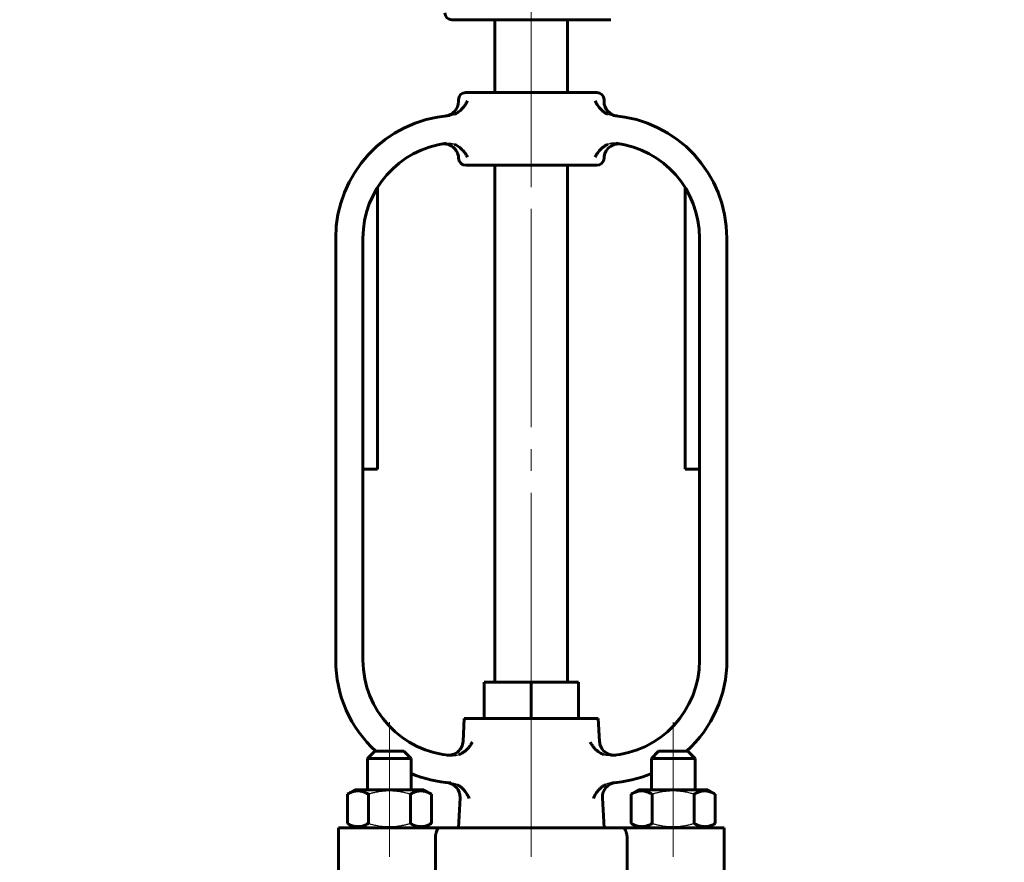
# Model space of a CAD drawing. Header units: millimetres. Extents: x 0 to 420, y 0 to 297.
# Tile 4 of 7: x 90 to 158, y 170 to 228. Entities that reach past the tile are written whole.
import ezdxf

# ---------------------------------------------------------------- set-up
doc = ezdxf.new("R2010")
doc.units = ezdxf.units.MM
for name, pattern in [('K5LT-1', [0]), ('K5LT_AXLED', [19.5, 15, -1.5, 1.5, -1.5]), ('K5LT_BASIC', [0]), ('K5LT_THIN', [0])]:
    doc.linetypes.add(name, pattern=pattern)
doc.layers.add('Системный слой', color=7, linetype='Continuous')
doc.layers.add('Системный слой (1)', color=251, linetype='Continuous', true_color=0x6c6c6c)
doc.styles.add('KDIMTEXTSTYLE', font='txt', dxfattribs={"width": 0.96, "oblique": 15, "height": 5})
doc.styles.add('KTEXTSTYLE', font='txt', dxfattribs={"width": 0.96, "height": 5})
doc.dimstyles.new('KDIMSTYLE (0.50)', dxfattribs={"dimtxt": 5, "dimasz": 1, "dimexe": 2, "dimexo": 0, "dimgap": 1, "dimtad": 1, "dimlfac": 2, "dimtxsty": 'KDIMTEXTSTYLE', "dimsah": 1, "dimcen": 0, "dimdle": 1, "dimadec": 0, "dimazin": 0, "dimtfac": 0.667, "dimtmove": 0, "dimatfit": 3, "dimfxl": 1, "dimtvp": 1, "dimtolj": 1, "dimtzin": 0, "dimarcsym": 0})

# ---------------------------------------------------------------- blocks, each defined once
blk = doc.blocks.new('U3')
at = {"layer": 'Системный слой (1)', "color": 150, "linetype": 'K5LT_BASIC', "lineweight": 60, "true_color": 0x0080ff}
for p, q in [((120.544, 178.385), (120.626, 179.958)), ((120.233, 172.458), (120.341, 174.51))]:
    blk.add_line(p, q, dxfattribs=at)
blk = doc.blocks.new('U4')
at = {"layer": 'Системный слой (1)', "color": 150, "linetype": 'K5LT_BASIC', "lineweight": 60, "true_color": 0x0080ff}
for p, q in [((129.922, 178.385), (129.84, 179.958)), ((130.233, 172.458), (130.125, 174.51))]:
    blk.add_line(p, q, dxfattribs=at)
blk = doc.blocks.new('U6')
at = {"layer": 'Системный слой (1)', "color": 150, "linetype": 'K5LT_BASIC', "lineweight": 60, "true_color": 0x0080ff}
for start, end in [(180, 227.79455), (247.34476, 266.43979)]:
    blk.add_arc((120.233, 183.958), 8.438, start, end, dxfattribs=at)
blk = doc.blocks.new('U7')
at = {"layer": 'Системный слой (1)', "color": 150, "linetype": 'K5LT_BASIC', "lineweight": 60, "true_color": 0x0080ff}
for start, end in [(312.20545, 0), (273.56021, 292.65524)]:
    blk.add_arc((130.233, 183.958), 8.438, start, end, dxfattribs=at)
blk = doc.blocks.new('D3')
at = {"layer": 'Системный слой (1)'}
for points in [[(68.467, 239.458), (67.809, 244.458), (67.151, 239.458), (67.809, 239.958)], [(67.809, 145.958), (68.467, 150.958), (67.809, 150.458), (67.151, 150.958)]]:
    blk.add_hatch(color=7, dxfattribs=at).paths.add_polyline_path(points)
at = {"layer": 'Системный слой (1)', "color": 7, "linetype": 'K5LT_THIN', "lineweight": 18}
for p, q in [((123.014, 244.458), (65.809, 244.458)), ((67.151, 239.458), (67.809, 244.458)), ((67.809, 244.458), (68.467, 239.458)), ((67.809, 244.458), (67.809, 145.958)), ((67.809, 239.958), (67.151, 239.458)), ((68.467, 239.458), (67.809, 239.958)), ((67.809, 145.958), (67.151, 150.958)), ((67.151, 150.958), (67.809, 150.458)), ((67.809, 150.458), (68.467, 150.958)), ((68.467, 150.958), (67.809, 145.958)), ((157.733, 145.958), (65.809, 145.958))]:
    blk.add_line(p, q, dxfattribs=at)
blk.add_wipeout([(66.809, 190.064), (59.427, 190.064), (59.427, 199.94), (66.809, 199.94)]).dxf.layer = 'Системный слой (1)'
at = {"layer": 'Системный слой (1)', "color": 7, "insert": (60.221, 190.064), "char_height": 5, "attachment_point": 1, "rotation": 90, "style": 'KTEXTSTYLE'}
blk.add_mtext('\\fArial|b0|c204|p34;\\H5.0;\\W1.000;\\Q15;\\fGOST Type AU|b0|i0|c204|p34;\\Q15;\\W0.960;197', dxfattribs=at)
blk = doc.blocks.new('KDIMARROW_01')
at = {"layer": 'Системный слой'}
blk.add_hatch(color=0, dxfattribs=at).paths.add_polyline_path([(0, 0), (-5, 0.658), (-4.5, 0), (-5, -0.658)])
at = {"layer": 'Системный слой', "color": 0, "linetype": 'K5LT_THIN', "lineweight": 18}
for p, q in [((-4.5, 0), (-5, 0.658)), ((-5, 0.658), (0, 0)), ((0, 0), (-5, -0.658)), ((-5, -0.658), (-4.5, 0))]:
    blk.add_line(p, q, dxfattribs=at)
at = {"layer": 'Системный слой (1)', "color": 0, "linetype": 'K5LT_THIN', "lineweight": 18}
blk.add_line((292.941, 145.958), (292.441, 145.958), dxfattribs=at)

msp = doc.modelspace()

# ---------------------------------------------------------------- linework, layer by layer
at = {"layer": 'Системный слой (1)', "color": 150, "linetype": 'K5LT_BASIC', "lineweight": 60, "true_color": 0x0080ff}
for p, q in [((119.7705, 227.9513), (130.6955, 227.9513)), ((122.733, 222.9513), (122.733, 227.9513)), ((127.733, 222.9513), (127.733, 227.9513)), ((120.733, 222.9513), (129.733, 222.9513)), ((120.233, 222.3357), (120.233, 222.4513)), ((130.233, 222.3357), (130.233, 222.4513)), ((120.7327, 217.9513), (120.8594, 217.9513)), ((120.8594, 217.9513), (129.6066, 217.9513)), ((122.733, 182.4575), (122.733, 217.9513)), ((127.733, 182.4575), (127.733, 217.9513)), ((129.6066, 217.9513), (129.7333, 217.9513)), ((114.6705, 216.4334), (114.6705, 197.0825)), ((135.7955, 216.4334), (135.7955, 197.0825)), ((111.7955, 212.9513), (111.7955, 183.9575)), ((113.6705, 212.9513), (113.6705, 183.9575)), ((136.7955, 183.9575), (136.7955, 212.9513)), ((138.6705, 183.9575), (138.6705, 212.9513)), ((114.6705, 197.0825), (113.6705, 197.0825)), ((136.7955, 197.0825), (135.7955, 197.0825)), ((121.9854, 182.4575), (125.233, 182.4575)), ((121.9854, 179.9575), (121.9854, 182.4575)), ((125.233, 179.9575), (125.233, 182.4575)), ((125.233, 182.4575), (128.4806, 182.4575)), ((128.4806, 179.9575), (128.4806, 182.4575)), ((120.6261, 179.9575), (129.8399, 179.9575)), ((113.983, 177.2075), (114.483, 177.7075)), ((114.483, 177.7075), (116.483, 177.7075)), ((116.983, 177.2075), (116.483, 177.7075)), ((133.483, 177.2075), (133.983, 177.7075)), ((133.983, 177.7075), (135.983, 177.7075)), ((136.483, 177.2075), (135.983, 177.7075)), ((113.983, 175.0575), (113.983, 177.2075)), ((113.983, 177.2075), (116.983, 177.2075)), ((116.983, 175.0575), (116.983, 177.2075)), ((133.483, 175.0575), (133.483, 177.2075)), ((133.483, 177.2075), (136.483, 177.2075)), ((136.483, 175.0575), (136.483, 177.2075)), ((112.5963, 174.7621), (113.108, 175.0575)), ((112.5963, 172.753), (112.5963, 174.7621)), ((117.858, 175.0575), (113.108, 175.0575)), ((114.0396, 172.753), (114.0396, 174.7621)), ((116.9264, 172.753), (116.9264, 174.7621)), ((118.3698, 174.7621), (117.858, 175.0575)), ((118.3698, 172.753), (118.3698, 174.7621)), ((132.0963, 174.7621), (132.608, 175.0575)), ((132.0963, 172.753), (132.0963, 174.7621)), ((137.358, 175.0575), (132.608, 175.0575)), ((133.5396, 172.753), (133.5396, 174.7621)), ((136.4264, 172.753), (136.4264, 174.7621)), ((137.8698, 174.7621), (137.358, 175.0575)), ((137.8698, 172.753), (137.8698, 174.7621)), ((113.108, 172.4575), (112.5963, 172.753)), ((117.858, 172.4575), (118.3698, 172.753)), ((132.608, 172.4575), (132.0963, 172.753)), ((137.358, 172.4575), (137.8698, 172.753)), ((111.983, 167.4575), (111.983, 172.4575)), ((111.983, 172.4575), (118.9017, 172.4575)), ((118.9017, 172.4575), (131.5643, 172.4575)), ((131.5643, 172.4575), (138.483, 172.4575)), ((138.483, 167.4575), (138.483, 172.4575)), ((118.6453, 167.4575), (118.6453, 171.7075)), ((131.8207, 167.4575), (131.8207, 171.7075))]:
    msp.add_line(p, q, dxfattribs=at)
at = {"layer": 'Системный слой (1)', "color": 30, "linetype": 'K5LT_AXLED', "lineweight": 18, "true_color": 0xff8000}
for p, q in [((134.983, 172.7621), (134.983, 179.7075)), ((134.983, 170.4575), (134.983, 174.753))]:
    msp.add_line(p, q, dxfattribs=at)
at = {"layer": 'Системный слой (1)', "color": 150, "linetype": 'K5LT_BASIC', "lineweight": 60, "true_color": 0x0080ff}
for centre, radius, start, end in [((119.7705, 228.4263), 0.475, 180, 270), ((120.733, 222.4513), 0.5, 90, 180), ((129.733, 222.4513), 0.5, 0, 90), ((119.233, 222.3357), 1, 276.082494, 0), ((131.233, 222.3357), 1, 180, 263.916118), ((120.233, 212.9513), 8.4375, 94.250656, 180), ((130.233, 212.9513), 8.4375, 0, 85.749344), ((120.233, 212.9513), 6.5625, 97.2243, 180), ((119.233, 218.4232), 1, 1.219791, 100.356234), ((131.233, 218.4232), 1, 79.643329, 178.780217), ((130.233, 212.9513), 6.5625, 0, 82.7757), ((120.7327, 218.4513), 0.5, 181.074393, 270), ((129.7333, 218.4513), 0.5, 270, 358.925607), ((120.233, 183.9575), 6.5625, 180, 266.168319), ((130.233, 183.9575), 6.5625, 273.831681, 0), ((119.545, 178.4377), 1, 262.895539, 357), ((130.921, 178.4377), 1, 183, 277.104461), ((119.3419, 174.5622), 1, 357, 84.582166), ((131.1241, 174.5622), 1, 95.419278, 183)]:
    msp.add_arc(centre, radius, start, end, dxfattribs=at)
for points, knots in [([(119.9667, 221.4538), (120.0198, 221.4767), (120.1149, 221.5259), (120.2454, 221.613), (120.3554, 221.7026), (120.4541, 221.7972), (120.5515, 221.9047), (120.6438, 222.0248), (120.7504, 222.189), (120.8113, 222.3082), (120.8444, 222.385)], [0, 0, 0, 0, 1.323861, 2.472664, 3.6825766, 4.7088843, 5.815281, 7.3117684, 8.6063623, 11, 11, 11, 11]), ([(130.4994, 221.4538), (130.4533, 221.4737), (130.3717, 221.5149), (130.2305, 221.6044), (130.1038, 221.7069), (129.9862, 221.8239), (129.8884, 221.9368), (129.8003, 222.0566), (129.7049, 222.2096), (129.651, 222.3169), (129.6216, 222.385)], [0, 0, 0, 0, 1.1470705, 2.1084401, 3.9125393, 5.02468, 6.1879215, 7.6762444, 8.8802219, 11, 11, 11, 11]), ([(119.9667, 219.3883), (120.0216, 219.3658), (120.1207, 219.3171), (120.2577, 219.2297), (120.3738, 219.1386), (120.4768, 219.0426), (120.5748, 218.9366), (120.6635, 218.8233), (120.7603, 218.677), (120.8148, 218.5735), (120.8444, 218.5074)], [0, 0, 0, 0, 1.3904647, 2.6096626, 3.9098212, 5.011651, 6.1651431, 7.6482952, 8.8572185, 11, 11, 11, 11]), ([(130.4994, 219.3883), (130.4529, 219.3693), (130.3708, 219.33), (130.2299, 219.2457), (130.1047, 219.1503), (129.9892, 219.0425), (129.8931, 218.9388), (129.8052, 218.827), (129.7074, 218.68), (129.6519, 218.5749), (129.6216, 218.5074)], [0, 0, 0, 0, 1.175129, 2.1487651, 3.9350072, 5.0138407, 6.1392016, 7.5980204, 8.8099396, 11, 11, 11, 11]), ([(120.267, 177.4799), (120.3138, 177.4976), (120.3962, 177.5344), (120.5378, 177.614), (120.6651, 177.705), (120.782, 177.8071), (120.8846, 177.9098), (120.9796, 178.0214), (121.0878, 178.1709), (121.1497, 178.2759), (121.1844, 178.3434)], [0, 0, 0, 0, 1.1698058, 2.1277251, 3.885266, 4.968207, 6.0166567, 7.5987022, 8.8200543, 11, 11, 11, 11]), ([(130.199, 177.4799), (130.1469, 177.4996), (130.0527, 177.5424), (129.9205, 177.62), (129.8062, 177.7021), (129.7014, 177.7909), (129.5972, 177.8927), (129.4986, 178.0061), (129.3851, 178.1595), (129.3188, 178.2711), (129.2817, 178.3434)], [0, 0, 0, 0, 1.3035962, 2.4437638, 3.6712727, 4.7295893, 5.868884, 7.3831481, 8.6645707, 11, 11, 11, 11]), ([(120.1426, 175.4189), (120.1874, 175.3964), (120.2656, 175.351), (120.3973, 175.2571), (120.5123, 175.1549), (120.6151, 175.0443), (120.7041, 174.935), (120.7865, 174.816), (120.8807, 174.6544), (120.9326, 174.5412), (120.9604, 174.4688)], [0, 0, 0, 0, 1.1703434, 2.1296608, 3.8619948, 4.9031658, 5.9122441, 7.471569, 8.718895, 11, 11, 11, 11]), ([(130.3234, 175.4189), (130.2787, 175.3964), (130.2004, 175.351), (130.0687, 175.2571), (129.9538, 175.1549), (129.851, 175.0443), (129.762, 174.935), (129.6795, 174.816), (129.5853, 174.6544), (129.5335, 174.5412), (129.5056, 174.4688)], [0, 0, 0, 0, 1.1702765, 2.1295675, 3.861901, 4.9031167, 5.9122195, 7.4715643, 8.7188943, 11, 11, 11, 11]), ([(114.0396, 174.7621), (113.9434, 174.8176), (113.8042, 174.8861), (113.6298, 174.943), (113.5238, 174.9673), (113.423, 174.9819), (113.3217, 174.9871), (113.2115, 174.982), (113.088, 174.9638), (112.9142, 174.9176), (112.7463, 174.8452), (112.6301, 174.7816), (112.5963, 174.7621)], [0, 0, 0, 0, 2.6664898, 3.8104252, 4.7004436, 5.503844, 6.499853, 7.3954291, 8.4365302, 9.7948231, 12.0596697, 13, 13, 13, 13]), ([(118.3698, 174.7621), (118.2735, 174.8176), (118.1343, 174.8861), (117.9599, 174.943), (117.854, 174.9673), (117.7531, 174.9819), (117.6518, 174.9871), (117.5416, 174.982), (117.4181, 174.9638), (117.2444, 174.9176), (117.0764, 174.8452), (116.9603, 174.7816), (116.9264, 174.7621)], [0, 0, 0, 0, 2.6664898, 3.8104252, 4.7004436, 5.503844, 6.499853, 7.3954291, 8.4365302, 9.7948231, 12.0596697, 13, 13, 13, 13]), ([(133.5396, 174.7621), (133.4434, 174.8176), (133.3042, 174.8861), (133.1298, 174.943), (133.0238, 174.9673), (132.923, 174.9819), (132.8217, 174.9871), (132.7115, 174.982), (132.588, 174.9638), (132.4142, 174.9176), (132.2463, 174.8452), (132.1301, 174.7816), (132.0963, 174.7621)], [0, 0, 0, 0, 2.6664898, 3.8104252, 4.7004436, 5.503844, 6.499853, 7.3954291, 8.4365302, 9.7948231, 12.0596697, 13, 13, 13, 13]), ([(137.8698, 174.7621), (137.7735, 174.8176), (137.6343, 174.8861), (137.4599, 174.943), (137.354, 174.9673), (137.2531, 174.9819), (137.1518, 174.9871), (137.0416, 174.982), (136.9181, 174.9638), (136.7444, 174.9176), (136.5764, 174.8452), (136.4603, 174.7816), (136.4264, 174.7621)], [0, 0, 0, 0, 2.6664898, 3.8104252, 4.7004436, 5.503844, 6.499853, 7.3954291, 8.4365302, 9.7948231, 12.0596697, 13, 13, 13, 13]), ([(112.5963, 172.753), (112.6925, 172.6974), (112.8317, 172.6289), (113.0061, 172.5721), (113.112, 172.5478), (113.2129, 172.5332), (113.3142, 172.528), (113.4244, 172.5331), (113.5479, 172.5512), (113.7217, 172.5975), (113.8896, 172.6699), (114.0057, 172.7334), (114.0396, 172.753)], [0, 0, 0, 0, 2.6664898, 3.8104252, 4.7004436, 5.503844, 6.499853, 7.3954291, 8.4365302, 9.7948231, 12.0596697, 13, 13, 13, 13]), ([(116.9264, 172.753), (117.0226, 172.6974), (117.1619, 172.6289), (117.3362, 172.5721), (117.4422, 172.5478), (117.543, 172.5332), (117.6443, 172.528), (117.7545, 172.5331), (117.878, 172.5512), (118.0518, 172.5975), (118.2198, 172.6699), (118.3359, 172.7334), (118.3698, 172.753)], [0, 0, 0, 0, 2.6664898, 3.8104252, 4.7004436, 5.503844, 6.499853, 7.3954291, 8.4365302, 9.7948231, 12.0596697, 13, 13, 13, 13]), ([(132.0963, 172.753), (132.1925, 172.6974), (132.3317, 172.6289), (132.5061, 172.5721), (132.612, 172.5478), (132.7129, 172.5332), (132.8142, 172.528), (132.9244, 172.5331), (133.0479, 172.5512), (133.2217, 172.5975), (133.3896, 172.6699), (133.5057, 172.7334), (133.5396, 172.753)], [0, 0, 0, 0, 2.6664898, 3.8104252, 4.7004436, 5.503844, 6.499853, 7.3954291, 8.4365302, 9.7948231, 12.0596697, 13, 13, 13, 13]), ([(136.4264, 172.753), (136.5226, 172.6974), (136.6619, 172.6289), (136.8362, 172.5721), (136.9422, 172.5478), (137.043, 172.5332), (137.1443, 172.528), (137.2545, 172.5331), (137.378, 172.5512), (137.5518, 172.5975), (137.7198, 172.6699), (137.8359, 172.7334), (137.8698, 172.753)], [0, 0, 0, 0, 2.6664898, 3.8104252, 4.7004436, 5.503844, 6.499853, 7.3954291, 8.4365302, 9.7948231, 12.0596697, 13, 13, 13, 13]), ([(118.9017, 172.4575), (118.8916, 172.4575), (118.8731, 172.4504), (118.8373, 172.4181), (118.8, 172.3656), (118.7648, 172.2968), (118.7386, 172.2347), (118.7154, 172.1705), (118.6911, 172.0873), (118.671, 171.9961), (118.656, 171.8992), (118.6472, 171.804), (118.6453, 171.7379), (118.6453, 171.7075)], [0, 0, 0, 0, 1.6414053, 2.7344851, 4.7889856, 6.2696396, 7.0394992, 8.1142652, 9.3626766, 10.6301366, 11.7044326, 12.9477505, 14, 14, 14, 14]), ([(131.5643, 172.4575), (131.5745, 172.4575), (131.5929, 172.4504), (131.6287, 172.4181), (131.6661, 172.3656), (131.7012, 172.2968), (131.7274, 172.2347), (131.7506, 172.1705), (131.7749, 172.0873), (131.795, 171.9961), (131.8101, 171.8992), (131.8188, 171.804), (131.8207, 171.7379), (131.8207, 171.7075)], [0, 0, 0, 0, 1.6414053, 2.7344851, 4.7889856, 6.2696396, 7.0394992, 8.1142652, 9.3626766, 10.6301366, 11.7044326, 12.9477505, 14, 14, 14, 14])]:
    msp.add_open_spline(points, degree=3, knots=knots, dxfattribs=at)
at = {"layer": 'Системный слой (1)', "color": 7, "linetype": 'K5LT-1'}
for points, knots in [([(119.6076, 221.3656), (119.6173, 221.3663), (119.6367, 221.368), (119.6657, 221.3713), (119.6946, 221.3754), (119.7536, 221.3853), (119.8241, 221.402), (119.8942, 221.4251), (119.9359, 221.4409), (119.9564, 221.4494), (119.9667, 221.4538)], [0, 0, 0, 0, 0.2446706, 0.4893411, 0.7340117, 0.9786822, 1.9936676, 2.5535589, 2.8335045, 3.1134502, 3.1134502, 3.1134502, 3.1134502]), ([(130.8584, 221.3656), (130.8487, 221.3663), (130.8293, 221.368), (130.8003, 221.3713), (130.7714, 221.3754), (130.7323, 221.3819), (130.6832, 221.3922), (130.6227, 221.4083), (130.5612, 221.4285), (130.5198, 221.445), (130.4994, 221.4538)], [0, 0, 0, 0, 0.2446706, 0.4893411, 0.7340117, 0.9786822, 1.4861749, 1.9936676, 2.5535586, 3.1134496, 3.1134496, 3.1134496, 3.1134496]), ([(119.4077, 219.4617), (119.4171, 219.4629), (119.436, 219.465), (119.4643, 219.4675), (119.4927, 219.4693), (119.5306, 219.4707), (119.5781, 219.4706), (119.6255, 219.4681), (119.6632, 219.4646), (119.7009, 219.4602), (119.7415, 219.4538), (119.785, 219.4451), (119.8299, 219.4345), (119.891, 219.417), (119.9388, 219.3997), (119.9667, 219.3883)], [0, 0, 0, 0, 0.2290765, 0.458153, 0.6872295, 0.9163061, 1.3744591, 1.8326121, 2.0616886, 2.2907651, 2.7489182, 3.0546101, 3.3603019, 3.8630326, 4.5890863, 4.5890863, 4.5890863, 4.5890863]), ([(131.0583, 219.4617), (131.0489, 219.4629), (131.0301, 219.465), (131.0017, 219.4675), (130.9733, 219.4693), (130.9354, 219.4707), (130.8879, 219.4706), (130.8405, 219.4681), (130.8028, 219.4646), (130.7651, 219.4602), (130.7245, 219.4538), (130.6811, 219.4451), (130.6362, 219.4345), (130.575, 219.417), (130.5272, 219.3997), (130.4994, 219.3883)], [0, 0, 0, 0, 0.2290765, 0.458153, 0.6872295, 0.9163061, 1.3744591, 1.8326121, 2.0616886, 2.2907651, 2.7489182, 3.0546105, 3.3603028, 3.8630344, 4.5890818, 4.5890818, 4.5890818, 4.5890818]), ([(119.7945, 177.4097), (119.804, 177.4091), (119.8232, 177.408), (119.8521, 177.4072), (119.881, 177.4071), (119.9194, 177.408), (119.9674, 177.411), (120.0275, 177.4178), (120.0883, 177.4281), (120.1697, 177.4467), (120.2286, 177.4653), (120.267, 177.4799)], [0, 0, 0, 0, 0.246739, 0.4934781, 0.7402171, 0.9869562, 1.4804343, 1.9739124, 2.5363078, 3.061208, 4.1167099, 4.1167099, 4.1167099, 4.1167099]), ([(130.6716, 177.4097), (130.662, 177.4091), (130.6428, 177.408), (130.6043, 177.4069), (130.5658, 177.4073), (130.5274, 177.4092), (130.489, 177.4121), (130.4385, 177.4178), (130.3778, 177.4281), (130.3164, 177.4421), (130.267, 177.4563), (130.228, 177.4692), (130.2086, 177.4762), (130.199, 177.4799)], [0, 0, 0, 0, 0.246739, 0.4934781, 0.9869562, 1.2336952, 1.4804343, 1.9739124, 2.5363061, 3.0612045, 3.5889569, 3.852833, 4.1167092, 4.1167092, 4.1167092, 4.1167092]), ([(119.7091, 175.5363), (119.7187, 175.5357), (119.7379, 175.5343), (119.7667, 175.5314), (119.7955, 175.5277), (119.8344, 175.5217), (119.8833, 175.5121), (119.9417, 175.4974), (119.9992, 175.4796), (120.0668, 175.4547), (120.1142, 175.4333), (120.1426, 175.4189)], [0, 0, 0, 0, 0.2329816, 0.4659632, 0.6989447, 0.9319263, 1.4160203, 1.9001143, 2.3842083, 2.8683023, 3.6374378, 3.6374378, 3.6374378, 3.6374378]), ([(130.757, 175.5363), (130.7473, 175.5357), (130.7281, 175.5343), (130.6993, 175.5314), (130.6705, 175.5277), (130.6118, 175.5186), (130.5435, 175.5034), (130.4668, 175.4796), (130.3993, 175.4547), (130.3519, 175.4333), (130.3234, 175.4189)], [0, 0, 0, 0, 0.2329816, 0.4659632, 0.6989447, 0.9319263, 1.9001143, 2.3842083, 2.8683023, 3.6374377, 3.6374377, 3.6374377, 3.6374377]), ([(116.9264, 174.7621), (116.8591, 174.7815), (116.6873, 174.8285), (116.375, 174.9006), (116.0607, 174.951), (115.8181, 174.9734), (115.683, 174.9812), (115.5956, 174.9842), (115.5222, 174.9853), (115.4433, 174.9855), (115.3443, 174.9837), (115.2254, 174.9783), (115.0547, 174.9659), (114.8075, 174.937), (114.5259, 174.8857), (114.262, 174.8238), (114.1135, 174.7834), (114.0396, 174.7621)], [0, 0, 0, 0, 3.1522963, 8.0240269, 14.4303577, 17.4742998, 18.9962709, 20.5182419, 21.4098548, 22.3014677, 24.0846935, 25.8679193, 27.6511451, 31.7925039, 37.0725247, 40.5362624, 44, 44, 44, 44]), ([(136.4264, 174.7621), (136.3591, 174.7815), (136.1873, 174.8285), (135.875, 174.9006), (135.5607, 174.951), (135.3181, 174.9734), (135.183, 174.9812), (135.0956, 174.9842), (135.0222, 174.9853), (134.9433, 174.9855), (134.8443, 174.9837), (134.7254, 174.9783), (134.5547, 174.9659), (134.3075, 174.937), (134.0259, 174.8857), (133.762, 174.8238), (133.6135, 174.7834), (133.5396, 174.7621)], [0, 0, 0, 0, 3.1522963, 8.0240269, 14.4303577, 17.4742998, 18.9962709, 20.5182419, 21.4098548, 22.3014677, 24.0846935, 25.8679193, 27.6511451, 31.7925039, 37.0725247, 40.5362624, 44, 44, 44, 44]), ([(114.0396, 172.753), (114.1069, 172.7336), (114.2787, 172.6866), (114.591, 172.6145), (114.9053, 172.564), (115.1479, 172.5417), (115.283, 172.5339), (115.3705, 172.5309), (115.4438, 172.5298), (115.5228, 172.5296), (115.6217, 172.5314), (115.7406, 172.5368), (115.9113, 172.5492), (116.1585, 172.5781), (116.4401, 172.6293), (116.7041, 172.6913), (116.8525, 172.7317), (116.9264, 172.753)], [0, 0, 0, 0, 3.1522963, 8.0240269, 14.4303577, 17.4742998, 18.9962709, 20.5182419, 21.4098548, 22.3014677, 24.0846935, 25.8679193, 27.6511451, 31.7925039, 37.0725247, 40.5362624, 44, 44, 44, 44]), ([(133.5396, 172.753), (133.6069, 172.7336), (133.7787, 172.6866), (134.091, 172.6145), (134.4053, 172.564), (134.6479, 172.5417), (134.783, 172.5339), (134.8705, 172.5309), (134.9438, 172.5298), (135.0228, 172.5296), (135.1217, 172.5314), (135.2406, 172.5368), (135.4113, 172.5492), (135.6585, 172.5781), (135.9401, 172.6293), (136.2041, 172.6913), (136.3525, 172.7317), (136.4264, 172.753)], [0, 0, 0, 0, 3.1522963, 8.0240269, 14.4303577, 17.4742998, 18.9962709, 20.5182419, 21.4098548, 22.3014677, 24.0846935, 25.8679193, 27.6511451, 31.7925039, 37.0725247, 40.5362624, 44, 44, 44, 44])]:
    msp.add_open_spline(points, degree=3, knots=knots, dxfattribs=at)

# ---------------------------------------------------------------- block references
at = {"layer": 'Системный слой (1)'}
for name in ['U6', 'U7', 'U3', 'U4']:
    msp.add_blockref(name, (0, 0), dxfattribs=at)

# ---------------------------------------------------------------- next in the draw order: dimensions: what is measured, and where the dimension line sits
at = {"layer": 'Системный слой (1)', "color": 7}
dim = msp.add_linear_dim(base=(67.809, 244.4578), p1=(157.733, 145.9575), p2=(123.014, 244.4578), angle=90, dimstyle='KDIMSTYLE (0.50)', override={"dimexo": 0, "dimpost": '\\fGOST Type AU|b0|c204|p34;\\H5.0;\\W0.960;\\Q15;<>', "dimblk1": 'KDIMARROW_01', "dimblk2": 'KDIMARROW_01', "dimse1": 0, "dimse2": 0, "dimclrt": 7, "dimtol": 1, "dimtp": 0, "dimtm": 0, "dimtdec": 5, "dimtolj": 1}, dxfattribs=at)
dim.commit()
dim.dimension.update_dxf_attribs({"geometry": 'D3', "text_midpoint": (67.809, 195.2077), "dimtype": 160})

# ---------------------------------------------------------------- next in the draw order: linework, layer by layer
at = {"layer": 'Системный слой (1)', "color": 30, "linetype": 'K5LT_AXLED', "lineweight": 18, "true_color": 0xff8000}
for p, q in [((125.233, 216.4513), (125.233, 246.4575)), ((125.233, 180.4575), (125.233, 219.9513)), ((125.233, 170.4575), (125.233, 181.9575)), ((115.483, 172.7621), (115.483, 179.7075)), ((115.483, 170.4575), (115.483, 174.753))]:
    msp.add_line(p, q, dxfattribs=at)

doc.saveas('drawing.dxf')
